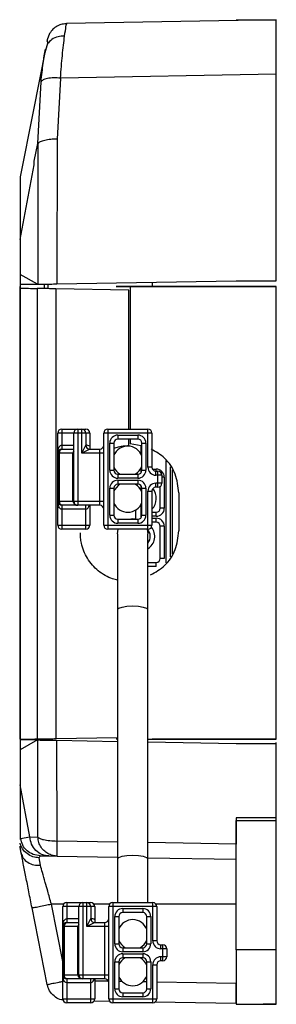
# Paper-space layout '_Links' of a CAD drawing. Header units: millimetres. Extents: x -136.2 to -123.4, y -94.6 to -45.5.
import ezdxf

# ---------------------------------------------------------------- set-up
doc = ezdxf.new("R2010")
doc.units = ezdxf.units.MM

psp = doc.layouts.new('_Links')

# ---------------------------------------------------------------- linework, layer by layer
at = {"color": 7, "linetype": 'Continuous', "lineweight": 25}
for p, q in [((-123.399, -45.498), (-133.878, -45.681)), ((-125.399, -45.487), (-123.399, -45.487)), ((-123.399, -45.498), (-123.399, -45.487)), ((-134.842, -46.486), (-134.859, -46.576)), ((-134.722, -46.173), (-134.842, -46.486)), ((-134.935, -46.955), (-135.552, -50.068)), ((-134.821, -46.681), (-134.967, -47.134)), ((-123.399, -48.582), (-123.399, -46.687)), ((-135.309, -51.663), (-135.151, -48.586)), ((-134.181, -48.401), (-134.347, -51.441)), ((-123.399, -48.205), (-134.181, -48.401)), ((-135.552, -50.068), (-136.199, -53.325)), ((-134.347, -51.441), (-134.355, -58.666)), ((-135.495, -52.548), (-135.309, -51.663)), ((-135.309, -51.663), (-135.317, -58.683)), ((-135.496, -52.727), (-135.495, -52.548)), ((-136.199, -56.443), (-135.496, -52.727)), ((-136.199, -56.443), (-136.199, -58.698)), ((-135.332, -58.683), (-136.199, -58.198)), ((-136.203, -58.788), (-136.203, -81.288)), ((-136.199, -58.698), (-135.317, -58.683)), ((-134.699, -58.698), (-136.199, -58.698)), ((-134.999, -58.698), (-134.999, -58.899)), ((-134.799, -58.902), (-134.799, -58.698)), ((-130.768, -58.973), (-134.406, -58.909)), ((-134.355, -58.666), (-125.399, -58.51)), ((-130.706, -58.787), (-131.399, -58.787)), ((-131.399, -58.787), (-129.722, -58.787)), ((-130.699, -58.787), (-130.706, -58.787)), ((-130.706, -58.787), (-129.599, -58.787)), ((-123.399, -58.787), (-130.699, -58.787)), ((-129.599, -58.583), (-129.599, -58.787)), ((-125.399, -58.51), (-123.399, -58.51)), ((-123.399, -81.367), (-123.399, -58.787)), ((-130.768, -65.906), (-130.768, -58.972)), ((-136.199, -61.798), (-136.199, -78.298)), ((-134.315, -70.706), (-134.315, -66.106)), ((-132.715, -66.106), (-134.315, -66.106)), ((-134.115, -65.906), (-132.915, -65.906)), ((-134.115, -65.906), (-134.115, -66.908)), ((-133.515, -69.506), (-133.515, -66.106)), ((-133.315, -65.906), (-133.315, -69.706)), ((-133.115, -67.106), (-133.115, -65.906)), ((-132.915, -66.106), (-132.915, -66.706)), ((-132.715, -66.106), (-132.715, -66.759)), ((-132.015, -70.706), (-132.015, -66.106)), ((-129.615, -66.106), (-132.015, -66.106)), ((-131.815, -65.906), (-131.815, -70.906)), ((-131.815, -65.906), (-129.815, -65.906)), ((-131.315, -66.206), (-130.315, -66.206)), ((-131.315, -66.206), (-131.315, -66.406)), ((-130.315, -66.206), (-130.315, -66.406)), ((-129.815, -67.806), (-129.815, -65.906)), ((-129.615, -66.106), (-129.615, -67.806)), ((-134.115, -66.706), (-133.515, -66.706)), ((-133.115, -67.106), (-132.915, -66.706)), ((-131.715, -67.956), (-131.715, -66.606)), ((-131.715, -66.606), (-131.515, -66.606)), ((-131.515, -66.606), (-131.515, -67.956)), ((-130.315, -66.406), (-131.315, -66.406)), ((-130.768, -66.728), (-130.768, -66.406)), ((-130.706, -66.406), (-130.706, -66.637)), ((-130.699, -66.575), (-130.706, -66.637)), ((-130.699, -66.575), (-130.699, -66.637)), ((-130.149, -66.75), (-130.699, -66.637)), ((-130.149, -67.17), (-130.149, -66.75)), ((-130.115, -66.606), (-129.915, -66.606)), ((-130.115, -67.956), (-130.115, -66.606)), ((-129.915, -66.606), (-129.915, -67.956)), ((-133.515, -67.106), (-134.315, -67.106)), ((-134.288, -67.106), (-134.288, -69.506)), ((-134.241, -67.106), (-134.241, -69.506)), ((-134.115, -66.906), (-133.515, -66.906)), ((-133.561, -69.506), (-133.561, -67.106)), ((-132.715, -66.906), (-133.115, -67.106)), ((-132.015, -67.106), (-133.115, -67.106)), ((-132.715, -66.906), (-132.215, -66.906)), ((-132.215, -69.706), (-132.215, -66.906)), ((-130.115, -67.006), (-130.149, -67.006)), ((-128.894, -72.584), (-128.894, -67.49)), ((-131.715, -67.956), (-131.515, -67.956)), ((-131.315, -68.156), (-131.315, -68.356)), ((-131.315, -68.156), (-130.315, -68.156)), ((-130.418, -68.156), (-130.418, -68.139)), ((-130.315, -68.156), (-130.315, -68.356)), ((-130.149, -68.068), (-130.149, -67.841)), ((-130.149, -67.906), (-130.115, -67.906)), ((-130.115, -67.956), (-129.915, -67.956)), ((-129.615, -67.806), (-129.815, -67.806)), ((-129.588, -67.906), (-129.394, -67.906)), ((-129.415, -68.006), (-129.315, -68.006)), ((-129.415, -68.206), (-129.415, -68.006)), ((-129.115, -68.206), (-129.415, -68.206)), ((-129.394, -68.006), (-129.394, -67.906)), ((-129.315, -68.806), (-129.315, -68.006)), ((-129.115, -68.206), (-129.115, -68.606)), ((-128.694, -67.791), (-128.694, -72.282)), ((-128.599, -67.935), (-128.599, -72.139)), ((-130.315, -68.356), (-131.315, -68.356)), ((-131.315, -68.456), (-130.315, -68.456)), ((-131.315, -68.456), (-131.315, -68.656)), ((-130.315, -68.656), (-131.315, -68.656)), ((-130.418, -68.672), (-130.418, -68.656)), ((-130.315, -68.456), (-130.315, -68.656)), ((-130.149, -68.97), (-130.149, -68.744)), ((-129.115, -68.606), (-129.415, -68.606)), ((-129.415, -68.806), (-129.415, -68.606)), ((-128.994, -68.306), (-129.115, -68.306)), ((-128.994, -68.306), (-128.994, -69.856)), ((-131.715, -70.206), (-131.715, -68.856)), ((-131.715, -68.856), (-131.515, -68.856)), ((-131.515, -68.856), (-131.515, -70.206)), ((-130.115, -68.862), (-130.149, -68.858)), ((-130.115, -70.206), (-130.115, -68.856)), ((-130.115, -68.856), (-129.915, -68.856)), ((-129.915, -68.856), (-129.915, -70.206)), ((-129.815, -70.906), (-129.815, -69.006)), ((-129.815, -69.006), (-129.615, -69.006)), ((-129.615, -69.006), (-129.615, -70.706)), ((-129.315, -68.806), (-129.415, -68.806)), ((-129.194, -69.856), (-129.194, -68.766)), ((-128.269, -69.087), (-128.269, -70.987)), ((-134.315, -69.506), (-132.015, -69.506)), ((-134.115, -69.704), (-134.115, -70.906)), ((-132.215, -69.706), (-134.115, -69.706)), ((-132.915, -70.906), (-132.915, -69.706)), ((-132.715, -69.706), (-132.715, -70.706)), ((-130.149, -70.318), (-130.149, -69.641)), ((-132.915, -69.906), (-134.115, -69.906)), ((-131.715, -70.206), (-131.515, -70.206)), ((-130.418, -70.392), (-130.418, -69.939)), ((-130.149, -69.854), (-130.115, -69.85)), ((-130.149, -70.155), (-130.115, -70.152)), ((-130.115, -70.206), (-129.915, -70.206)), ((-129.615, -70.056), (-129.394, -70.056)), ((-129.394, -70.256), (-129.394, -70.056)), ((-128.994, -69.856), (-129.194, -69.856)), ((-134.315, -70.706), (-132.715, -70.706)), ((-132.015, -70.706), (-129.615, -70.706)), ((-131.315, -70.406), (-131.315, -70.606)), ((-131.315, -70.406), (-130.315, -70.406)), ((-130.315, -70.606), (-131.315, -70.606)), ((-130.315, -70.406), (-130.315, -70.606)), ((-130.121, -70.256), (-130.149, -70.256)), ((-129.394, -70.256), (-129.615, -70.256)), ((-129.615, -70.356), (-129.394, -70.356)), ((-129.394, -70.556), (-129.615, -70.556)), ((-129.394, -70.556), (-129.394, -70.356)), ((-132.915, -70.906), (-134.115, -70.906)), ((-129.815, -70.906), (-131.815, -70.906)), ((-131.324, -71.125), (-131.291, -70.906)), ((-131.324, -71.125), (-131.324, -89.525)), ((-129.857, -70.906), (-129.824, -71.125)), ((-129.824, -89.525), (-129.824, -71.125)), ((-129.194, -72.356), (-129.194, -70.756)), ((-128.994, -70.756), (-129.194, -70.756)), ((-128.994, -70.756), (-128.994, -72.356)), ((-129.824, -72.556), (-129.394, -72.556)), ((-129.394, -72.756), (-129.394, -72.556)), ((-128.994, -72.356), (-129.194, -72.356)), ((-129.394, -72.756), (-129.824, -72.756)), ((-136.199, -78.288), (-136.203, -78.288)), ((-136.199, -81.398), (-136.199, -83.653)), ((-136.199, -81.398), (-135.332, -81.413)), ((-134.799, -81.398), (-136.199, -81.398)), ((-135.332, -81.413), (-136.199, -81.898)), ((-135.317, -81.414), (-135.332, -81.413)), ((-135.31, -86.257), (-135.317, -81.414)), ((-134.999, -81.356), (-134.999, -81.398)), ((-134.799, -81.398), (-134.699, -81.398)), ((-134.406, -81.346), (-131.324, -81.292)), ((-134.348, -86.453), (-134.355, -81.43)), ((-134.355, -81.43), (-131.324, -81.483)), ((-131.324, -81.367), (-131.399, -81.367)), ((-129.824, -81.367), (-129.637, -81.367)), ((-129.824, -81.51), (-125.399, -81.587)), ((-129.637, -81.367), (-123.399, -81.367)), ((-129.637, -81.367), (-129.599, -81.367)), ((-125.399, -81.587), (-123.399, -81.587)), ((-123.399, -85.437), (-123.399, -81.542)), ((-135.708, -86.252), (-136.199, -83.653)), ((-123.399, -85.298), (-125.399, -85.298)), ((-125.399, -85.298), (-125.399, -86.611)), ((-125.399, -85.437), (-123.399, -85.437)), ((-136.199, -86.355), (-136.172, -86.324)), ((-136.172, -86.324), (-135.708, -86.252)), ((-135.708, -86.252), (-135.31, -86.257)), ((-136.142, -87.056), (-136.199, -86.718)), ((-136.142, -87.056), (-136.199, -86.771)), ((-131.324, -86.507), (-134.348, -86.453)), ((-125.399, -86.611), (-129.824, -86.533)), ((-135.202, -87.192), (-135.547, -87.124)), ((-135.247, -87.288), (-135.202, -87.192)), ((-135.179, -87.665), (-135.247, -87.288)), ((-135.202, -87.192), (-134.746, -87.2)), ((-134.746, -87.2), (-134.348, -87.207)), ((-134.348, -87.207), (-131.324, -87.26)), ((-129.824, -87.286), (-125.399, -87.363)), ((-134.842, -93.61), (-135.6, -89.787)), ((-134.028, -89.598), (-134.636, -89.598)), ((-134.069, -92.455), (-134.636, -89.598)), ((-134.069, -94.325), (-134.069, -89.725)), ((-132.469, -89.725), (-134.069, -89.725)), ((-133.869, -89.525), (-132.669, -89.525)), ((-133.869, -89.525), (-133.869, -90.527)), ((-133.269, -93.125), (-133.269, -89.725)), ((-133.069, -89.525), (-133.069, -93.325)), ((-132.869, -90.725), (-132.869, -89.525)), ((-132.669, -89.725), (-132.669, -90.325)), ((-131.728, -89.598), (-132.51, -89.598)), ((-132.469, -89.725), (-132.469, -90.379)), ((-129.369, -89.725), (-131.769, -89.725)), ((-131.769, -94.325), (-131.769, -89.725)), ((-131.569, -89.525), (-131.569, -94.525)), ((-131.569, -89.525), (-129.569, -89.525)), ((-131.069, -89.825), (-130.069, -89.825)), ((-131.069, -89.825), (-131.069, -90.025)), ((-130.069, -89.825), (-130.069, -90.025)), ((-129.569, -91.425), (-129.569, -89.525)), ((-125.399, -89.598), (-129.418, -89.598)), ((-129.369, -89.725), (-129.369, -91.425)), ((-133.869, -90.325), (-133.269, -90.325)), ((-132.869, -90.725), (-132.669, -90.325)), ((-131.469, -91.575), (-131.469, -90.225)), ((-131.469, -90.225), (-131.269, -90.225)), ((-131.269, -90.225), (-131.269, -91.575)), ((-130.069, -90.025), (-131.069, -90.025)), ((-129.869, -91.575), (-129.869, -90.225)), ((-129.869, -90.225), (-129.669, -90.225)), ((-129.669, -90.225), (-129.669, -91.575)), ((-133.269, -90.725), (-134.069, -90.725)), ((-134.042, -90.725), (-134.042, -93.125)), ((-133.996, -90.725), (-133.996, -93.125)), ((-133.869, -90.525), (-133.269, -90.525)), ((-133.315, -93.125), (-133.315, -90.725)), ((-132.469, -90.525), (-132.869, -90.725)), ((-131.769, -90.725), (-132.869, -90.725)), ((-132.469, -90.525), (-131.969, -90.525)), ((-131.969, -93.325), (-131.969, -90.525)), ((-131.469, -91.575), (-131.269, -91.575)), ((-131.069, -91.775), (-131.069, -91.975)), ((-131.069, -91.775), (-130.069, -91.775)), ((-130.069, -91.775), (-130.069, -91.975)), ((-129.869, -91.575), (-129.669, -91.575)), ((-129.369, -91.425), (-129.569, -91.425)), ((-129.169, -91.625), (-129.069, -91.625)), ((-129.169, -91.825), (-129.169, -91.625)), ((-128.869, -91.825), (-129.169, -91.825)), ((-129.069, -92.425), (-129.069, -91.625)), ((-128.869, -91.825), (-128.869, -92.225)), ((-130.069, -91.975), (-131.069, -91.975)), ((-131.069, -92.075), (-130.069, -92.075)), ((-131.069, -92.075), (-131.069, -92.275)), ((-130.069, -92.275), (-131.069, -92.275)), ((-130.069, -92.075), (-130.069, -92.275)), ((-128.869, -92.225), (-129.169, -92.225)), ((-129.169, -92.425), (-129.169, -92.225)), ((-123.399, -91.879), (-125.399, -91.879)), ((-125.399, -91.879), (-125.399, -94.587)), ((-123.399, -94.598), (-123.399, -91.879)), ((-131.469, -93.825), (-131.469, -92.475)), ((-131.469, -92.475), (-131.269, -92.475)), ((-131.269, -92.475), (-131.269, -93.825)), ((-129.869, -93.825), (-129.869, -92.475)), ((-129.869, -92.475), (-129.669, -92.475)), ((-129.669, -92.475), (-129.669, -93.825)), ((-129.569, -94.525), (-129.569, -92.625)), ((-129.569, -92.625), (-129.369, -92.625)), ((-129.369, -92.625), (-129.369, -94.325)), ((-129.069, -92.425), (-129.169, -92.425)), ((-134.069, -93.125), (-131.769, -93.125)), ((-133.869, -93.324), (-133.869, -94.525)), ((-131.969, -93.325), (-133.869, -93.325)), ((-132.669, -93.525), (-133.869, -93.525)), ((-132.669, -94.525), (-132.669, -93.325)), ((-132.469, -93.325), (-132.469, -94.325)), ((-131.783, -93.452), (-132.469, -93.44)), ((-131.096, -93.464), (-131.269, -93.461)), ((-129.869, -93.485), (-130.071, -93.482)), ((-125.399, -93.563), (-129.369, -93.494)), ((-131.469, -93.825), (-131.269, -93.825)), ((-131.069, -94.025), (-130.069, -94.025)), ((-131.069, -94.025), (-131.069, -94.225)), ((-130.069, -94.225), (-131.069, -94.225)), ((-130.069, -94.025), (-130.069, -94.225)), ((-129.869, -93.825), (-129.669, -93.825)), ((-134.069, -94.325), (-132.469, -94.325)), ((-132.669, -94.525), (-133.869, -94.525)), ((-131.719, -94.453), (-132.509, -94.439)), ((-131.769, -94.325), (-129.369, -94.325)), ((-129.569, -94.525), (-131.569, -94.525)), ((-125.399, -94.563), (-129.466, -94.492)), ((-125.399, -94.587), (-123.399, -94.587)), ((-123.399, -94.598), (-124.056, -94.587))]:
    psp.add_line(p, q, dxfattribs=at)
at = {"color": 7, "linetype": 'Continuous', "lineweight": 25, "flags": 128}
for points in [[(-133.884, -45.718), (-133.878, -45.681), (-133.878, -45.681), (-133.878, -45.681)], [(-130.706, -58.787), (-130.706, -61.39), (-130.706, -64.008), (-130.706, -65.906)], [(-130.699, -58.787), (-130.699, -61.37), (-130.699, -63.967), (-130.699, -65.906)], [(-129.599, -58.787), (-127.262, -58.787), (-125.331, -58.787), (-123.399, -58.787)], [(-134.315, -67.106), (-134.312, -67.036), (-134.303, -66.969), (-134.288, -66.906), (-134.268, -66.849), (-134.243, -66.799), (-134.215, -66.759), (-134.183, -66.73), (-134.149, -66.712), (-134.115, -66.706)], [(-134.115, -69.906), (-134.154, -69.898), (-134.191, -69.875), (-134.226, -69.838), (-134.256, -69.789), (-134.281, -69.728), (-134.299, -69.659), (-134.311, -69.584), (-134.315, -69.506)], [(-130.786, -70.406), (-130.574, -70.375), (-130.363, -70.406)], [(-131.324, -74.913), (-131.267, -74.843), (-131.104, -74.784), (-130.861, -74.745), (-130.574, -74.731), (-130.287, -74.745), (-130.044, -74.784), (-129.881, -74.843), (-129.824, -74.913), (-129.824, -74.913)], [(-123.399, -81.367), (-125.766, -81.367), (-127.683, -81.367), (-129.599, -81.367)], [(-131.324, -87.338), (-131.267, -87.268), (-131.104, -87.209), (-130.861, -87.17), (-130.574, -87.156), (-130.287, -87.17), (-130.044, -87.209), (-129.881, -87.268), (-129.824, -87.338), (-129.824, -87.338)], [(-134.069, -90.725), (-134.066, -90.656), (-134.057, -90.589), (-134.042, -90.525), (-134.022, -90.468), (-133.997, -90.419), (-133.969, -90.379), (-133.937, -90.35), (-133.904, -90.332), (-133.869, -90.325)], [(-133.869, -93.525), (-133.908, -93.518), (-133.945, -93.495), (-133.98, -93.458), (-134.01, -93.408), (-134.035, -93.348), (-134.054, -93.279), (-134.065, -93.203), (-134.069, -93.125)]]:
    psp.add_lwpolyline(points, dxfattribs=at)
at = {"color": 7, "linetype": 'Continuous', "lineweight": 25}
for centre, radius, start, end in [((-134.115, -66.106), 0.2, 90, 180), ((-133.315, -66.106), 0.2, 90, 180), ((-133.115, -66.106), 0.2, 0, 90), ((-132.915, -66.106), 0.2, 360, 90), ((-131.815, -66.106), 0.2, 90, 180), ((-131.315, -66.606), 0.4, 90, 180), ((-130.315, -66.606), 0.4, 360, 90), ((-129.815, -66.106), 0.2, 360, 90), ((-132.715, -66.706), 0.2, 180, 270), ((-132.915, -67.106), 0.4, 60, 90), ((-132.215, -66.706), 0.2, 270, 360), ((-131.315, -66.606), 0.2, 90, 180), ((-130.82, -67.506), 0.75, 19.9185, 157.8939), ((-130.315, -66.606), 0.2, 360, 90), ((-134.115, -67.106), 0.2, 90, 180), ((-134.088, -67.106), 0.2, 90, 180), ((-134.061, -67.085), 0.181, 98.4521, 186.4834), ((-133.383, -67.109), 0.178, 137.7159, 178.9822), ((-130.82, -67.506), 0.75, 299.9264, 340.0815), ((-131.315, -67.956), 0.4, 180, 270), ((-130.82, -67.506), 0.75, 202.1061, 240.0736), ((-131.315, -67.956), 0.2, 180, 270), ((-130.315, -67.956), 0.2, 270, 0), ((-130.315, -67.956), 0.4, 270, 360), ((-129.415, -67.806), 0.4, 180, 270), ((-129.415, -67.806), 0.2, 180, 270), ((-129.394, -68.306), 0.4, 0, 90), ((-129.315, -68.206), 0.2, 360, 90), ((-131.315, -68.856), 0.4, 90, 180), ((-131.315, -68.856), 0.2, 90, 180), ((-130.82, -69.306), 0.75, 119.9264, 157.8939), ((-130.82, -69.306), 0.75, 19.9185, 60.0736), ((-130.315, -68.856), 0.4, 360, 90), ((-130.315, -68.856), 0.2, 360, 90), ((-129.415, -69.006), 0.4, 90, 180), ((-129.315, -68.606), 0.2, 270, 0), ((-129.415, -69.006), 0.2, 90, 180), ((-130.194, -69.356), 0.8, 316.4303, 37.5505), ((-134.115, -69.506), 0.2, 180, 270), ((-134.088, -69.506), 0.2, 180, 270), ((-134.061, -69.526), 0.181, 173.5166, 261.5479), ((-133.336, -69.48), 0.227, 186.5471, 275.3112), ((-133.315, -69.506), 0.2, 180, 270), ((-132.982, -69.673), 0.242, 286.0288, 352.1844), ((-132.215, -69.906), 0.2, 360, 90), ((-130.82, -69.306), 0.75, 202.1061, 340.0815), ((-131.315, -70.206), 0.4, 180, 270), ((-131.315, -70.206), 0.2, 180, 270), ((-130.315, -70.206), 0.2, 270, 0), ((-130.315, -70.206), 0.4, 270, 360), ((-129.394, -69.856), 0.4, 270, 360), ((-129.394, -69.856), 0.2, 270, 360), ((-134.115, -70.706), 0.2, 180, 270), ((-132.915, -70.706), 0.2, 270, 0), ((-131.815, -70.706), 0.2, 180, 270), ((-129.815, -70.706), 0.2, 270, 0), ((-129.394, -70.756), 0.4, 0, 90), ((-129.394, -70.756), 0.2, 0, 90), ((-130.194, -71.256), 0.5, 317.7847, 44.4617), ((-130.194, -71.256), 0.725, 300.7322, 39.5435), ((-129.394, -72.356), 0.2, 270, 360), ((-133.869, -89.725), 0.2, 90, 180), ((-133.069, -89.725), 0.2, 90, 180), ((-132.869, -89.725), 0.2, 360, 90), ((-132.669, -89.725), 0.2, 0, 90), ((-131.569, -89.725), 0.2, 90, 180), ((-131.069, -90.225), 0.4, 90, 180), ((-130.069, -90.225), 0.4, 0, 90), ((-129.569, -89.725), 0.2, 0, 90), ((-132.469, -90.325), 0.2, 180, 270), ((-132.669, -90.725), 0.4, 60, 90), ((-131.969, -90.325), 0.2, 270, 360), ((-131.069, -90.225), 0.2, 90, 180), ((-130.069, -90.225), 0.2, 0, 90), ((-133.869, -90.725), 0.2, 90, 180), ((-133.842, -90.725), 0.2, 90, 180), ((-133.815, -90.705), 0.181, 98.4521, 186.4834), ((-133.137, -90.729), 0.178, 137.7159, 178.9822), ((-130.574, -91.125), 0.75, 19.9185, 157.8939), ((-131.069, -91.575), 0.4, 180, 270), ((-130.574, -91.125), 0.75, 202.1061, 240.0736), ((-131.069, -91.575), 0.2, 180, 270), ((-130.574, -91.125), 0.75, 299.9264, 340.0815), ((-130.069, -91.575), 0.2, 270, 360), ((-130.069, -91.575), 0.4, 270, 360), ((-129.169, -91.425), 0.4, 180, 270), ((-129.169, -91.425), 0.2, 180, 270), ((-129.069, -91.825), 0.2, 360, 90), ((-131.069, -92.475), 0.4, 90, 180), ((-131.069, -92.475), 0.2, 90, 180), ((-130.574, -92.925), 0.75, 119.9264, 157.8939), ((-130.574, -92.925), 0.75, 19.9185, 60.0736), ((-130.069, -92.475), 0.4, 0, 90), ((-130.069, -92.475), 0.2, 360, 90), ((-129.169, -92.625), 0.4, 90, 180), ((-129.069, -92.225), 0.2, 270, 0), ((-129.169, -92.625), 0.2, 90, 180), ((-133.869, -93.125), 0.2, 180, 270), ((-133.842, -93.125), 0.2, 180, 270), ((-133.815, -93.146), 0.181, 173.5166, 261.5479), ((-133.09, -93.1), 0.227, 186.5471, 275.3112), ((-133.069, -93.125), 0.2, 180, 270), ((-130.574, -92.925), 0.75, 202.1061, 340.0815), ((-132.736, -93.292), 0.242, 286.0288, 352.1844), ((-131.969, -93.525), 0.2, 0, 90), ((-131.069, -93.825), 0.4, 180, 270), ((-131.069, -93.825), 0.2, 180, 270), ((-130.069, -93.825), 0.2, 270, 360), ((-130.069, -93.825), 0.4, 270, 0), ((-133.869, -94.325), 0.2, 180, 270), ((-132.669, -94.325), 0.2, 270, 0), ((-131.569, -94.325), 0.2, 180, 270), ((-129.569, -94.325), 0.2, 270, 360)]:
    psp.add_arc(centre, radius, start, end, dxfattribs=at)
for points, knots in [([(-123.399, -48.205), (-123.399, -47.819), (-123.399, -47.059), (-123.399, -46.2), (-123.399, -45.612), (-123.399, -45.537), (-123.399, -45.498)], [0, 0, 0, 0, 0.2541782, 0.5, 0.7458048, 1, 1, 1, 1]), ([(-133.846, -45.691), (-133.929, -45.694), (-134.1, -45.7), (-134.346, -45.796), (-134.568, -45.953), (-134.672, -46.102), (-134.724, -46.175)], [0, 0, 0, 0, 0.2388158, 0.4904002, 0.7470783, 1, 1, 1, 1]), ([(-133.975, -46.304), (-133.947, -46.119), (-133.899, -45.796), (-133.889, -45.741), (-133.884, -45.718)], [0, 0, 0, 0, 0.572911, 1, 1, 1, 1]), ([(-134.844, -46.528), (-134.842, -46.525), (-134.836, -46.516), (-134.831, -46.627), (-134.828, -46.702)], [0, 0, 0, 0, 0.329657, 1, 1, 1, 1]), ([(-133.975, -46.304), (-134.086, -46.309), (-134.315, -46.32), (-134.624, -46.459), (-134.758, -46.615), (-134.824, -46.693)], [0, 0, 0, 0, 0.322795, 0.664541, 1, 1, 1, 1]), ([(-134.181, -48.401), (-134.15, -48.007), (-134.083, -47.167), (-134.012, -46.604), (-133.975, -46.304)], [0, 0, 0, 0, 0.467892, 1, 1, 1, 1]), ([(-135.151, -48.586), (-135.116, -48.263), (-135.046, -47.612), (-134.972, -47.175), (-134.935, -46.955)], [0, 0, 0, 0, 0.495494, 1, 1, 1, 1]), ([(-134.181, -48.401), (-134.296, -48.394), (-134.532, -48.38), (-134.842, -48.413), (-135.072, -48.483), (-135.125, -48.552), (-135.151, -48.586)], [0, 0, 0, 0, 0.241845, 0.499997, 0.758151, 1, 1, 1, 1]), ([(-123.399, -58.51), (-123.399, -56.806), (-123.399, -53.317), (-123.399, -49.936), (-123.399, -48.205)], [0, 0, 0, 0, 0.488205, 1, 1, 1, 1]), ([(-123.399, -58.51), (-123.399, -56.893), (-123.399, -53.534), (-123.399, -50.274), (-123.399, -48.582)], [0, 0, 0, 0, 0.481256, 1, 1, 1, 1]), ([(-134.347, -51.441), (-134.456, -51.444), (-134.681, -51.451), (-134.98, -51.501), (-135.211, -51.573), (-135.277, -51.633), (-135.309, -51.663)], [0, 0, 0, 0, 0.24275, 0.500038, 0.757305, 1, 1, 1, 1]), ([(-136.199, -53.325), (-136.199, -53.355), (-136.199, -53.412), (-136.199, -54.036), (-136.199, -55.087), (-136.199, -55.971), (-136.199, -56.443)], [0, 0, 0, 0, 0.259493, 0.489895, 0.727878, 1, 1, 1, 1]), ([(-136.218, -58.877), (-136.218, -59.615), (-136.218, -61.091), (-136.218, -63.325), (-136.218, -65.573), (-136.218, -68.203), (-136.218, -70.648), (-136.218, -72.901), (-136.218, -74.596), (-136.218, -76.294), (-136.218, -77.993), (-136.218, -79.69), (-136.218, -80.815), (-136.218, -81.377)], [0, 0, 0, 0, 0.099308, 0.19875, 0.298611, 0.398616, 0.547777, 0.622488, 0.697322, 0.772839, 0.848417, 0.924179, 1, 1, 1, 1]), ([(-136.218, -58.877), (-136.074, -58.88), (-135.785, -58.885), (-135.496, -58.89), (-135.351, -58.893)], [0, 0, 0, 0, 0.5, 1, 1, 1, 1]), ([(-135.351, -58.893), (-135.351, -61.378), (-135.351, -66.347), (-135.351, -73.908), (-135.351, -78.877), (-135.351, -81.362)], [0, 0, 0, 0, 0.333333, 0.666666, 1, 1, 1, 1]), ([(-134.406, -58.909), (-134.517, -58.907), (-134.74, -58.903), (-135.029, -58.898), (-135.253, -58.894), (-135.318, -58.893), (-135.351, -58.893)], [0, 0, 0, 0, 0.249077, 0.498072, 0.749283, 1, 1, 1, 1]), ([(-135.317, -58.683), (-135.284, -58.682), (-135.217, -58.681), (-134.987, -58.677), (-134.692, -58.672), (-134.467, -58.668), (-134.355, -58.666)], [0, 0, 0, 0, 0.251791, 0.503111, 0.752356, 1, 1, 1, 1]), ([(-132.715, -66.759), (-132.715, -66.794), (-132.715, -66.845), (-132.715, -66.891), (-132.715, -66.906)], [0, 0, 0, 0, 0.665455, 1, 1, 1, 1]), ([(-131.515, -66.863), (-131.436, -66.835), (-131.277, -66.78), (-131.025, -66.739), (-130.854, -66.732), (-130.768, -66.728)], [0, 0, 0, 0, 0.327603, 0.661953, 1, 1, 1, 1]), ([(-128.269, -69.087), (-128.307, -68.769), (-128.381, -68.134), (-128.903, -67.337), (-129.417, -67.042), (-129.654, -66.906)], [0, 0, 0, 0, 0.350175, 0.700363, 1, 1, 1, 1]), ([(-131.324, -73.448), (-131.409, -73.427), (-131.626, -73.375), (-131.954, -73.216), (-132.295, -72.985), (-132.594, -72.695), (-132.838, -72.362), (-133.025, -71.99), (-133.13, -71.644), (-133.18, -71.336), (-133.186, -71.164), (-133.188, -71.077)], [0, 0, 0, 0, 0.080424, 0.205437, 0.334076, 0.459071, 0.587686, 0.712769, 0.841475, 0.920298, 1, 1, 1, 1]), ([(-129.677, -73.183), (-129.432, -73.043), (-128.909, -72.744), (-128.381, -71.94), (-128.306, -71.304), (-128.269, -70.987)], [0, 0, 0, 0, 0.306777, 0.653396, 1, 1, 1, 1]), ([(-136.218, -81.377), (-136.074, -81.375), (-135.785, -81.37), (-135.496, -81.365), (-135.351, -81.362)], [0, 0, 0, 0, 0.5, 1, 1, 1, 1]), ([(-135.351, -81.362), (-135.317, -81.362), (-135.249, -81.361), (-135.015, -81.356), (-134.725, -81.351), (-134.509, -81.348), (-134.406, -81.346)], [0, 0, 0, 0, 0.257467, 0.515021, 0.770178, 1, 1, 1, 1]), ([(-135.317, -81.414), (-135.284, -81.414), (-135.217, -81.415), (-134.987, -81.419), (-134.691, -81.425), (-134.467, -81.428), (-134.355, -81.43)], [0, 0, 0, 0, 0.251204, 0.503626, 0.753667, 1, 1, 1, 1]), ([(-136.199, -83.653), (-136.199, -83.979), (-136.199, -84.596), (-136.199, -85.373), (-136.199, -85.974), (-136.199, -86.228), (-136.199, -86.355)], [0, 0, 0, 0, 0.2969026, 0.5638054, 0.7832454, 1, 1, 1, 1]), ([(-125.399, -91.879), (-125.399, -91.336), (-125.399, -90.249), (-125.399, -88.108), (-125.399, -86.495), (-125.399, -85.437)], [0, 0, 0, 0, 0.2562041, 0.51241, 1, 1, 1, 1]), ([(-123.399, -91.879), (-123.399, -91.336), (-123.399, -90.249), (-123.399, -88.108), (-123.399, -86.495), (-123.399, -85.437)], [0, 0, 0, 0, 0.256204, 0.51241, 1, 1, 1, 1]), ([(-135.31, -86.257), (-135.279, -86.283), (-135.223, -86.331), (-135.088, -86.367), (-135.027, -86.384)], [0, 0, 0, 0, 0.53965, 1, 1, 1, 1]), ([(-135.027, -86.384), (-134.924, -86.404), (-134.724, -86.443), (-134.471, -86.45), (-134.348, -86.453)], [0, 0, 0, 0, 0.512931, 1, 1, 1, 1]), ([(-135.247, -87.288), (-135.352, -87.277), (-135.567, -87.254), (-135.858, -87.096), (-136.089, -86.86), (-136.163, -86.661), (-136.199, -86.564)], [0, 0, 0, 0, 0.2403201, 0.495984, 0.7538209, 1, 1, 1, 1]), ([(-125.399, -87.363), (-125.399, -87.363), (-125.399, -87.363), (-125.399, -87.326), (-125.399, -87.165), (-125.399, -86.921), (-125.399, -86.715), (-125.399, -86.611)], [0, 0, 0, 0, 0.0000163, 0.2521219, 0.5028442, 0.752133, 1, 1, 1, 1]), ([(-136.142, -87.056), (-136.114, -87.142), (-136.055, -87.32), (-135.826, -87.526), (-135.522, -87.657), (-135.291, -87.663), (-135.179, -87.665)], [0, 0, 0, 0, 0.242226, 0.5, 0.757774, 1, 1, 1, 1]), ([(-135.6, -89.787), (-135.654, -89.519), (-135.759, -88.987), (-135.908, -88.236), (-136.041, -87.566), (-136.109, -87.225), (-136.142, -87.056)], [0, 0, 0, 0, 0.254661, 0.505932, 0.756154, 1, 1, 1, 1]), ([(-134.348, -87.207), (-134.417, -87.202), (-134.554, -87.192), (-134.682, -87.14), (-134.746, -87.113)], [0, 0, 0, 0, 0.4999959, 1, 1, 1, 1]), ([(-134.636, -89.598), (-134.697, -89.381), (-134.801, -89.009), (-134.951, -88.478), (-135.077, -88.027), (-135.146, -87.781), (-135.179, -87.665)], [0, 0, 0, 0, 0.2933203, 0.50117, 0.7634479, 1, 1, 1, 1]), ([(-135.6, -89.787), (-135.595, -89.786), (-135.584, -89.785), (-135.504, -89.769), (-135.39, -89.747), (-135.211, -89.712), (-134.957, -89.662), (-134.737, -89.618), (-134.636, -89.598)], [0, 0, 0, 0, 0.154065, 0.299893, 0.437478, 0.566813, 0.799758, 1, 1, 1, 1]), ([(-132.469, -90.379), (-132.469, -90.413), (-132.469, -90.465), (-132.469, -90.51), (-132.469, -90.525)], [0, 0, 0, 0, 0.6654553, 1, 1, 1, 1]), ([(-134.842, -93.61), (-134.828, -93.607), (-134.8, -93.6), (-134.576, -93.555), (-134.317, -93.503), (-134.13, -93.466), (-134.069, -93.453)], [0, 0, 0, 0, 0.286911, 0.573823, 0.860734, 1, 1, 1, 1]), ([(-134.058, -94.381), (-134.109, -94.374), (-134.273, -94.351), (-134.512, -94.193), (-134.743, -93.937), (-134.809, -93.719), (-134.842, -93.61)], [0, 0, 0, 0, 0.132822, 0.421881, 0.710941, 1, 1, 1, 1]), ([(-125.399, -94.563), (-125.399, -94.548), (-125.399, -94.518), (-125.4, -94.287), (-125.399, -93.957), (-125.399, -93.695), (-125.399, -93.563)], [0, 0, 0, 0, 0.250006, 0.499995, 0.749987, 1, 1, 1, 1])]:
    psp.add_open_spline(points, degree=3, knots=knots, dxfattribs=at)
for points in [[(-136.199, -58.698), (-136.199, -58.745), (-136.199, -58.838), (-136.199, -59.555), (-136.199, -60.58), (-136.199, -61.392), (-136.199, -61.798)], [(-134.406, -58.909), (-134.406, -61.391), (-134.406, -66.354), (-134.406, -73.901), (-134.406, -78.864), (-134.406, -81.346)], [(-136.199, -78.298), (-136.199, -78.704), (-136.199, -79.517), (-136.199, -80.542), (-136.199, -81.258), (-136.199, -81.352), (-136.199, -81.398)], [(-135.547, -87.124), (-135.652, -87.069), (-135.862, -86.96), (-136.089, -86.67), (-136.144, -86.439), (-136.172, -86.324)], [(-134.746, -87.2), (-134.868, -87.184), (-135.114, -87.153), (-135.425, -86.935), (-135.649, -86.625), (-135.688, -86.376), (-135.708, -86.252)], [(-134.746, -87.113), (-134.823, -87.069), (-134.978, -86.979), (-135.153, -86.771), (-135.276, -86.527), (-135.299, -86.347), (-135.31, -86.257)], [(-134.348, -87.207), (-134.349, -87.197), (-134.352, -87.175), (-134.353, -87.009), (-134.352, -86.766), (-134.349, -86.558), (-134.348, -86.453)]]:
    psp.add_open_spline(points, degree=3, dxfattribs=at)

doc.saveas('drawing.dxf')
